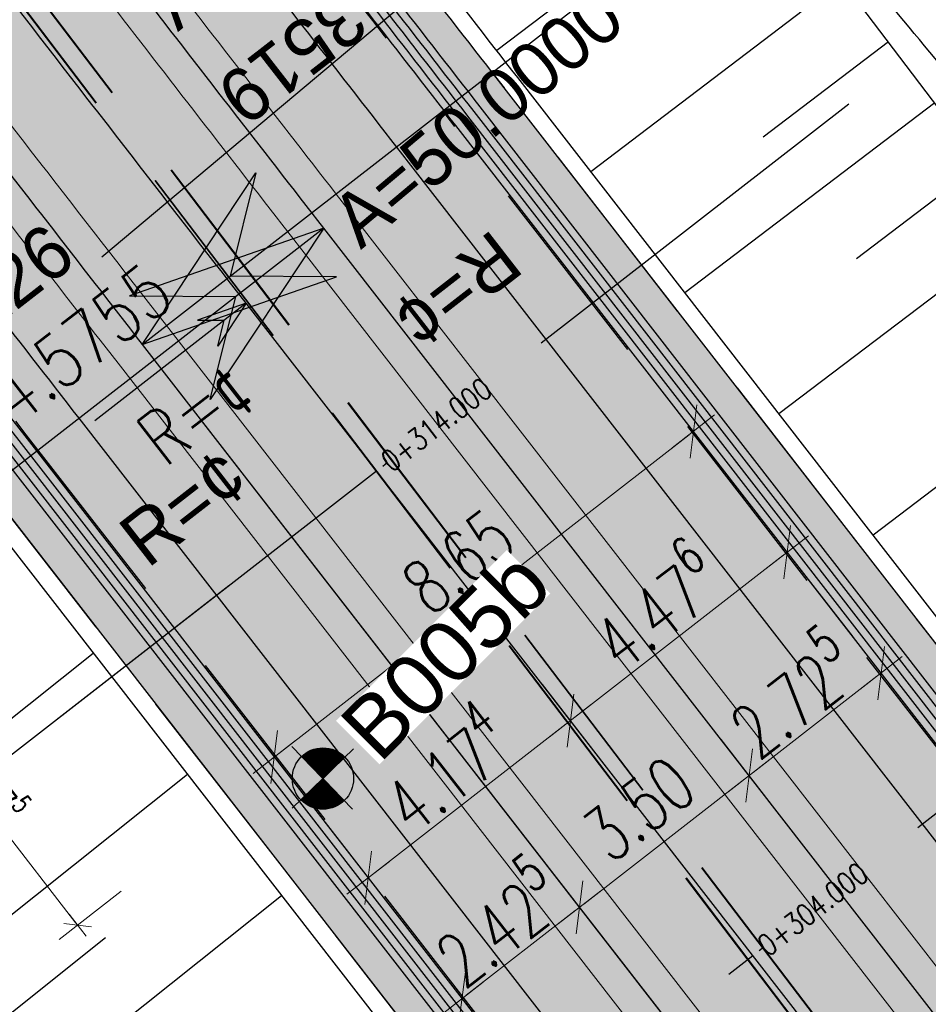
# Model space of a CAD drawing. Header units: metres. Extents: x 3458045 to 3462392, y 5482308 to 5484762.
# Tile 44 of 256: x 3459698 to 3459713, y 5483487 to 5483503. Entities that reach past the tile are written whole.
import ezdxf
from ezdxf.enums import TextEntityAlignment as Align

# ---------------------------------------------------------------- set-up
doc = ezdxf.new("R2010")
doc.units = ezdxf.units.M
doc.header["$PDMODE"] = 3
doc.header["$PDSIZE"] = 0.1
for name, pattern in [('AUSGEZOGEN', [2, 1, 1]), ('STRICHPUNKT2', [12.7, 6.35, -3.175, 0, -3.175]), ('VERDECKT2', [4.7625, 3.175, -1.5875])]:
    doc.linetypes.add(name, pattern=pattern)
doc.layers.get('0').update_dxf_attribs({"linetype": 'CONTINUOUS'})
doc.layers.get('DEFPOINTS').update_dxf_attribs({"linetype": 'CONTINUOUS'})
for name, color, linetype in [('BAUER_BK BESTAND', 170, 'CONTINUOUS'), ('SP_ACHSE_6522', 7, 'CONTINUOUS'), ('SP_ACHSE_6721', 7, 'CONTINUOUS'), ('SP_ACHSE_6731', 7, 'CONTINUOUS'), ('SP_AXIS', 7, 'CONTINUOUS'), ('SP_BAUGRUBE-BÖSCHUNG', 210, 'AUSGEZOGEN'), ('SP_BAUGRUBE-VERBAU', 210, 'AUSGEZOGEN'), ('SP_Blockfugen', 2, 'STRICHPUNKT2'), ('SP_BW5xx-BrückenB44', 7, 'CONTINUOUS'), ('SP_Entwässerung', 170, 'VERDECKT2'), ('SP_SOLID_Trogsohle_L6', 254, 'CONTINUOUS'), ('SP_StadtbahnFluchtweg', 1, 'CONTINUOUS'), ('SP_TrogTunnel-Bautoleranz', 160, 'VERDECKT2'), ('SP_Trogwand_L6', 2, 'CONTINUOUS'), ('SP_Vb_Planung', 10, 'CONTINUOUS'), ('SP_VERM', 1, 'CONTINUOUS'), ('T__AXIS', 3, 'CONTINUOUS'), ('T__GRAD', 2, 'CONTINUOUS')]:
    doc.layers.add(name, color=color, linetype=linetype)
doc.layers.add('SP_HILF', color=6, linetype='CONTINUOUS', plot=False)
doc.styles.add('K_ISOCP', font='k_isocp.shx')
doc.styles.add('SIMPLEX8', font='simplexd.shx', dxfattribs={"width": 0.8})
doc.styles.add('SP_F', font='romans.shx', dxfattribs={"width": 0.7, "bigfont": 'sp_f.shx'})
doc.styles.get("Standard").update_dxf_attribs({"font": 'txt.shx'})
doc.linetypes.add('EISENBAHN', pattern='A,0.15,[130,ltypeshp.shx,S=0.25,R=0,X=0,Y=0],0.15', length=0.3)
doc.dimstyles.new('SOFI18$0', dxfattribs={"dimtxt": 1.8, "dimasz": 0.18, "dimexe": 0.9, "dimexo": 0.625, "dimgap": 0.486, "dimtad": 1, "dimdec": 3, "dimrnd": 0.001, "dimzin": 1, "dimdsep": 46, "dimtxsty": 'SP_F', "dimblk1": 'SOF_BEMSTR1', "dimblk2": 'SOF_BEMSTR2', "dimsah": 1, "dimcen": 1.8, "dimse1": 1, "dimse2": 1, "dimclrd": 1, "dimclre": 1, "dimclrt": 7, "dimaunit": 2, "dimazin": 0, "dimtfac": 1, "dimtdec": 3, "dimtmove": 0, "dimatfit": 3, "dimfxl": 1, "dimtolj": 1, "dimtzin": 0, "dimlwd": 0, "dimlwe": 0, "dimarcsym": 0})
doc.dimstyles.new('SOFI35$0', dxfattribs={"dimtxt": 3.5, "dimasz": 0.35, "dimexe": 0.9, "dimexo": 0.625, "dimgap": 0.945, "dimtad": 1, "dimdec": 3, "dimrnd": 0.001, "dimzin": 1, "dimdsep": 46, "dimtxsty": 'SP_F', "dimblk1": 'SOF_BEMSTR1', "dimblk2": 'SOF_BEMSTR2', "dimsah": 1, "dimcen": 3.5, "dimse1": 1, "dimse2": 1, "dimclrd": 1, "dimclre": 1, "dimclrt": 2, "dimaunit": 2, "dimazin": 0, "dimtfac": 1, "dimtdec": 3, "dimtmove": 0, "dimatfit": 3, "dimfxl": 1, "dimtolj": 1, "dimtzin": 0, "dimlwd": 0, "dimlwe": 0, "dimarcsym": 0})

# ---------------------------------------------------------------- blocks, each defined once
blk = doc.blocks.new('kmr_li')
at = {"color": 1, "linetype": 'Continuous'}
blk.add_line((0, 0), (0, 3.5714), dxfattribs=at)
at = {"color": 1}
for p, q in [((0, 0), (-0.3062, 0.9075)), ((-0.3062, 0.9075), (0, 0.5188)), ((0, 0), (0.3062, 0.9075)), ((0.3062, 0.9075), (0, 0.5188))]:
    blk.add_line(p, q, dxfattribs=at)
at = {"color": 1, "linetype": 'Continuous', "style": 'K_ISOCP'}
blk.add_attdef('STATION', text='', height=1, rotation=270.0001, dxfattribs=at).set_placement((0, 4.404), align=Align.MIDDLE_RIGHT)
blk.add_attdef('PARAUL', text='', height=1, rotation=270.0001, dxfattribs=at).set_placement((-0.5, 1), align=Align.TOP_RIGHT)
blk.add_attdef('PARAOL', text='', height=1, rotation=270.0001, dxfattribs=at).set_placement((0.5, 1), align=Align.BOTTOM_RIGHT)
blk = doc.blocks.new('SOF_BEMSTR2')
at = {"color": 0, "linetype": 'ByBlock', "lineweight": -2}
for p, q in [((0, -20), (0, 8.5)), ((3.535, 3.535), (-3.535, -3.535)), ((-5, 0), (5, 0))]:
    blk.add_line(p, q, dxfattribs=at)
blk = doc.blocks.new('SOF_BEMSTR1')
at = {"color": 0, "linetype": 'ByBlock', "lineweight": -2}
for p, q in [((0, 20), (0, -8.5)), ((3.535, 3.535), (-3.535, -3.535)), ((-5, 0), (5, 0))]:
    blk.add_line(p, q, dxfattribs=at)
blk = doc.blocks.new('*D10')
at = {"layer": 'DEFPOINTS', "color": 0, "linetype": 'AUSGEZOGEN', "transparency": 16777216}
for p in [(3459707.734, 5483488.19), (3459705.267, 5483487.413), (3459705.819, 5483486.703)]:
    blk.add_point(p, dxfattribs=at)
at = {"layer": 'SP_VERM', "color": 1, "linetype": 'AUSGEZOGEN', "lineweight": 0, "transparency": 16777216}
blk.add_line((3459707.113, 5483488.847), (3459705.336, 5483487.467), dxfattribs=at)
at = {"layer": 'SP_VERM', "color": 1, "linetype": 'AUSGEZOGEN', "lineweight": 0, "transparency": 16777216, "xscale": 0.08750000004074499, "yscale": 0.08750000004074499, "zscale": 0.08750000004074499}
for name, p, rotation in [('SOF_BEMSTR2', (3459707.182, 5483488.901), 37.84192691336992), ('SOF_BEMSTR1', (3459705.267, 5483487.413), 217.8419269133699)]:
    blk.add_blockref(name, p, dxfattribs=dict(at, rotation=rotation))
at = {"layer": 'SP_VERM', "color": 2, "linetype": 'AUSGEZOGEN', "transparency": 16777216, "insert": (3459705.811, 5483488.689), "char_height": 0.875, "attachment_point": 5, "rotation": 37.8419, "style": 'SP_F'}
blk.add_mtext('\\A1;\\A1;2.42{\\H.7x;\\S5^ ;}', dxfattribs=at)
blk = doc.blocks.new('*D11')
at = {"layer": 'DEFPOINTS', "color": 0, "linetype": 'AUSGEZOGEN', "transparency": 16777216}
for p in [(3459709.946, 5483491.048), (3459710.284, 5483490.613), (3459707.52, 5483488.466)]:
    blk.add_point(p, dxfattribs=at)
at = {"layer": 'SP_VERM', "color": 1, "linetype": 'AUSGEZOGEN', "lineweight": 0, "transparency": 16777216}
blk.add_line((3459707.251, 5483488.954), (3459709.877, 5483490.994), dxfattribs=at)
at = {"layer": 'SP_VERM', "color": 1, "linetype": 'AUSGEZOGEN', "lineweight": 0, "transparency": 16777216, "xscale": 0.08750000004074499, "yscale": 0.08750000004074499, "zscale": 0.08750000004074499}
for name, p, rotation in [('SOF_BEMSTR2', (3459709.946, 5483491.048), 37.84192691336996), ('SOF_BEMSTR1', (3459707.182, 5483488.901), 217.8419269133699)]:
    blk.add_blockref(name, p, dxfattribs=dict(at, rotation=rotation))
at = {"layer": 'SP_VERM', "color": 2, "linetype": 'AUSGEZOGEN', "transparency": 16777216, "insert": (3459708.151, 5483490.506), "char_height": 0.875, "attachment_point": 5, "rotation": 37.8419, "style": 'SP_F'}
blk.add_mtext('\\A1;\\A1;3.50{\\H.7x;\\S^ ;}', dxfattribs=at)
blk = doc.blocks.new('*D12')
at = {"layer": 'DEFPOINTS', "color": 0, "linetype": 'AUSGEZOGEN', "transparency": 16777216}
for p in [(3459712.098, 5483492.719), (3459712.436, 5483492.284), (3459710.284, 5483490.613)]:
    blk.add_point(p, dxfattribs=at)
at = {"layer": 'SP_VERM', "color": 1, "linetype": 'AUSGEZOGEN', "lineweight": 0, "transparency": 16777216}
blk.add_line((3459710.015, 5483491.101), (3459712.029, 5483492.666), dxfattribs=at)
at = {"layer": 'SP_VERM', "color": 1, "linetype": 'AUSGEZOGEN', "lineweight": 0, "transparency": 16777216, "xscale": 0.08750000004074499, "yscale": 0.08750000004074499, "zscale": 0.08750000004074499}
for name, p, rotation in [('SOF_BEMSTR2', (3459712.098, 5483492.719), 37.84192691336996), ('SOF_BEMSTR1', (3459709.946, 5483491.048), 217.8419269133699)]:
    blk.add_blockref(name, p, dxfattribs=dict(at, rotation=rotation))
at = {"layer": 'SP_VERM', "color": 2, "linetype": 'AUSGEZOGEN', "transparency": 16777216, "insert": (3459710.609, 5483492.416), "char_height": 0.875, "attachment_point": 5, "rotation": 37.8419, "style": 'SP_F'}
blk.add_mtext('\\A1;\\A1;2.72{\\H.7x;\\S5^ ;}', dxfattribs=at)
blk = doc.blocks.new('kmr_i')
at = {"color": 1, "linetype": 'Continuous'}
blk.add_line((0, 0), (0, 1.416438), dxfattribs=at)
at = {"color": 1, "linetype": 'Continuous', "style": 'SIMPLEX8', "width": 0.8}
blk.add_attdef('STATION', text='', height=1, rotation=270.0000584, dxfattribs=at).set_placement((0, -0.50985), align=Align.MIDDLE_LEFT)
blk = doc.blocks.new('*D45')
at = {"layer": 'DEFPOINTS', "color": 0, "linetype": 'AUSGEZOGEN', "transparency": 16777216}
for p in [(3459709.038, 5483496.658), (3459709.682, 5483495.829), (3459702.851, 5483490.523)]:
    blk.add_point(p, dxfattribs=at)
at = {"layer": 'SP_VERM', "color": 1, "linetype": 'AUSGEZOGEN', "lineweight": 0, "transparency": 16777216}
blk.add_line((3459702.277, 5483491.405), (3459708.969, 5483496.604), dxfattribs=at)
at = {"layer": 'SP_VERM', "color": 1, "linetype": 'AUSGEZOGEN', "lineweight": 0, "transparency": 16777216, "xscale": 0.08750000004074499, "yscale": 0.08750000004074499, "zscale": 0.08750000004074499}
for name, p, rotation in [('SOF_BEMSTR2', (3459709.038, 5483496.658), 37.84192691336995), ('SOF_BEMSTR1', (3459702.207, 5483491.351), 217.8419269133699)]:
    blk.add_blockref(name, p, dxfattribs=dict(at, rotation=rotation))
at = {"layer": 'SP_VERM', "color": 2, "linetype": 'AUSGEZOGEN', "transparency": 16777216, "insert": (3459705.21, 5483494.537), "char_height": 0.875, "attachment_point": 5, "rotation": 37.8419, "style": 'SP_F'}
blk.add_mtext('\\A1;\\A1;8.65{\\H.7x;\\S^ ;}', dxfattribs=at)
blk = doc.blocks.new('*D46')
at = {"layer": 'DEFPOINTS', "color": 0, "linetype": 'AUSGEZOGEN', "transparency": 16777216}
for p in [(3459707.034, 5483491.943), (3459707.682, 5483491.109), (3459704.381, 5483488.553)]:
    blk.add_point(p, dxfattribs=at)
at = {"layer": 'SP_VERM', "color": 1, "linetype": 'AUSGEZOGEN', "lineweight": 0, "transparency": 16777216}
blk.add_line((3459703.806, 5483489.436), (3459706.965, 5483491.889), dxfattribs=at)
at = {"layer": 'SP_VERM', "color": 1, "linetype": 'AUSGEZOGEN', "lineweight": 0, "transparency": 16777216, "xscale": 0.08750000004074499, "yscale": 0.08750000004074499, "zscale": 0.08750000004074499}
for name, p, rotation in [('SOF_BEMSTR2', (3459707.034, 5483491.943), 37.84192691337), ('SOF_BEMSTR1', (3459703.737, 5483489.382), 217.84192691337)]:
    blk.add_blockref(name, p, dxfattribs=dict(at, rotation=rotation))
at = {"layer": 'SP_VERM', "color": 2, "linetype": 'AUSGEZOGEN', "transparency": 16777216, "insert": (3459704.972, 5483491.195), "char_height": 0.875, "attachment_point": 5, "rotation": 37.8419, "style": 'SP_F'}
blk.add_mtext('\\A1;\\A1;4.17{\\H.7x;\\S4^ ;}', dxfattribs=at)
blk = doc.blocks.new('*D47')
at = {"layer": 'DEFPOINTS', "color": 0, "linetype": 'AUSGEZOGEN', "transparency": 16777216}
for p in [(3459710.568, 5483494.689), (3459711.212, 5483493.86), (3459707.682, 5483491.109)]:
    blk.add_point(p, dxfattribs=at)
at = {"layer": 'SP_VERM', "color": 1, "linetype": 'AUSGEZOGEN', "lineweight": 0, "transparency": 16777216}
blk.add_line((3459707.103, 5483491.997), (3459710.499, 5483494.635), dxfattribs=at)
at = {"layer": 'SP_VERM', "color": 1, "linetype": 'AUSGEZOGEN', "lineweight": 0, "transparency": 16777216, "xscale": 0.08750000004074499, "yscale": 0.08750000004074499, "zscale": 0.08750000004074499}
for name, p, rotation in [('SOF_BEMSTR2', (3459710.568, 5483494.689), 37.84192691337), ('SOF_BEMSTR1', (3459707.034, 5483491.943), 217.84192691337)]:
    blk.add_blockref(name, p, dxfattribs=dict(at, rotation=rotation))
at = {"layer": 'SP_VERM', "color": 2, "linetype": 'AUSGEZOGEN', "transparency": 16777216, "insert": (3459708.388, 5483493.848), "char_height": 0.875, "attachment_point": 5, "rotation": 37.8419, "style": 'SP_F'}
blk.add_mtext('\\A1;\\A1;4.47{\\H.7x;\\S6^ ;}', dxfattribs=at)
blk = doc.blocks.new('*D77')
at = {"layer": 'DEFPOINTS', "color": 0, "linetype": 'AUSGEZOGEN', "transparency": 16777216}
for p in [(3459697.197, 5483490.822), (3459693.634, 5483488.054), (3459703.332, 5483482.925)]:
    blk.add_point(p, dxfattribs=at)
at = {"layer": 'SP_VERM', "color": 1, "linetype": 'AUSGEZOGEN', "lineweight": 0, "transparency": 16777216}
blk.add_line((3459699.715, 5483480.227), (3459693.688, 5483487.985), dxfattribs=at)
at = {"layer": 'SP_VERM', "color": 1, "linetype": 'AUSGEZOGEN', "lineweight": 0, "transparency": 16777216, "xscale": 0.08750000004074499, "yscale": 0.08750000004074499, "zscale": 0.08750000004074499}
for name, p, rotation in [('SOF_BEMSTR2', (3459693.634, 5483488.054), 127.8419269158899), ('SOF_BEMSTR1', (3459699.769, 5483480.157), 307.8419269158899)]:
    blk.add_blockref(name, p, dxfattribs=dict(at, rotation=rotation))
at = {"layer": 'SP_VERM', "color": 2, "linetype": 'AUSGEZOGEN', "transparency": 16777216, "insert": (3459697.234, 5483484.519), "char_height": 0.875, "attachment_point": 5, "rotation": 307.8419, "style": 'SP_F'}
blk.add_mtext('\\A1;\\A1;10.00{\\H.7x;\\S^ ;}', dxfattribs=at)
blk = doc.blocks.new('B005b')
h = blk.add_hatch(color=161)
h.dxf.hatch_style = 1
h.paths.add_polyline_path([(2.5, 0, 1), (-2.5, 0, 1)])
at = {"layer": 'BAUER_BK BESTAND'}
blk.add_point((0, 0), dxfattribs=at)
blk = doc.blocks.new('SOFI-HK', base_point=(0, 0.000969))
at = {"color": 0, "linetype": 'Continuous'}
for p, q in [((0, 0.139982), (0, -0.138069)), ((-0.145258, 0.000969), (0.139135, 0.000969))]:
    blk.add_line(p, q, dxfattribs=at)
at = {"color": 0, "linetype": 'Continuous', "const_width": 0.1}
for points in [[(0, 0.050969, 0.414214), (-0.05, 0.000969)], [(0.05, 0.000969, -0.414214), (0, -0.049031)]]:
    blk.add_lwpolyline(points, format="xyb", dxfattribs=at)
at = {"color": 0, "linetype": 'Continuous'}
blk.add_circle((0, 0.000969), 0.1, dxfattribs=at)
blk = doc.blocks.new('*D376')
at = {"layer": 'DEFPOINTS', "color": 0, "linetype": 'AUSGEZOGEN', "transparency": 16777216}
for p in [(3459697.121, 5483493.702), (3459695.827, 5483492.697), (3459700.296, 5483489.615)]:
    blk.add_point(p, dxfattribs=at)
at = {"layer": 'SP_VERM', "color": 1, "linetype": 'AUSGEZOGEN', "lineweight": 0, "transparency": 16777216}
blk.add_line((3459698.974, 5483488.645), (3459695.854, 5483492.661), dxfattribs=at)
at = {"layer": 'SP_VERM', "color": 1, "linetype": 'AUSGEZOGEN', "lineweight": 0, "transparency": 16777216, "xscale": 0.0450000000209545, "yscale": 0.0450000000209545, "zscale": 0.0450000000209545}
for name, p, rotation in [('SOF_BEMSTR2', (3459695.827, 5483492.697), 127.84196561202), ('SOF_BEMSTR1', (3459699.002, 5483488.61), 307.84196561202)]:
    blk.add_blockref(name, p, dxfattribs=dict(at, rotation=rotation))
at = {"layer": 'SP_VERM', "color": 7, "linetype": 'AUSGEZOGEN', "transparency": 16777216, "insert": (3459697.688, 5483490.866), "char_height": 0.45, "attachment_point": 5, "rotation": 307.842, "style": 'SP_F'}
blk.add_mtext('\\A1;\\A1;5.17{\\H.7x;\\S5^ ;}', dxfattribs=at)
blk = doc.blocks.new('*U404')
at = {"color": 0, "linetype": 'ByBlock'}
for p, q in [((-18.992, 23.201), (-14.75, 26.582)), ((-17.434, 21.246), (-13.216, 24.607)), ((-15.876, 19.291), (-11.682, 22.633)), ((-16.655, 20.269), (-14.552, 21.944))]:
    blk.add_line(p, q, dxfattribs=at)
blk = doc.blocks.new('*U405')
at = {"color": 0, "linetype": 'ByBlock'}
for p, q in [((24.576, -40.409), (20.461, -43.537)), ((26.089, -42.4), (21.994, -45.511)), ((26.845, -43.395), (24.803, -44.946)), ((27.601, -44.39), (23.528, -47.485)), ((28.357, -45.386), (26.326, -46.929)), ((29.114, -46.381), (25.062, -49.459)), ((30.626, -48.371), (26.596, -51.434))]:
    blk.add_line(p, q, dxfattribs=at)

msp = doc.modelspace()

# ---------------------------------------------------------------- hatches: boundary and pattern name
at = {"layer": 'SP_SOLID_Trogsohle_L6'}
h = msp.add_hatch(color=253, dxfattribs=at)
h.dxf.hatch_style = 1
edge = h.paths.add_edge_path()
edge.add_arc((3460127.8927, 5483834.6133), 537.099, 217.164557, 217.694715, ccw=False)
edge.add_arc((3459955.4988, 5483703.9272), 320.7694, 216.281031, 217.164557, ccw=False)
edge.add_arc((3459880.7609, 5483649.0648), 228.0567, 215.044095, 216.281031, ccw=False)
edge.add_arc((3459838.5915, 5483619.4891), 176.5497, 213.453748, 215.044095, ccw=False)
edge.add_arc((3459811.2445, 5483601.4202), 143.7725, 211.509991, 213.453748, ccw=False)
edge.add_arc((3459791.8985, 5483589.5604), 121.0806, 209.645391, 211.509991, ccw=False)
edge.add_line((3459686.667, 5483529.6702), (3459677.3737, 5483524.3822))
edge.add_arc((3459790.1917, 5483588.7788), 129.9031, 209.717763, 211.552114)
edge.add_arc((3459809.7879, 5483600.8119), 152.899, 211.552114, 213.48297)
edge.add_arc((3459837.4921, 5483619.137), 186.1154, 213.48297, 215.062767)
edge.add_arc((3459880.2167, 5483649.123), 238.3127, 215.062767, 216.291498)
edge.add_arc((3459955.9461, 5483704.7344), 332.2677, 216.291498, 217.169163)
edge.add_arc((3460130.6394, 5483837.1857), 551.4962, 217.169163, 217.695762)
edge.add_arc((3460997.9826, 5484507.4422), 1647.6385, 217.6957619, 217.8712949)
edge.add_line((3459697.3503, 5483495.9738), (3459712.0627, 5483477.0354))
edge.add_line((3459712.0627, 5483477.0354), (3459718.3037, 5483469.2429))
edge.add_line((3459718.3037, 5483469.2429), (3459719.0948, 5483469.8574))
edge.add_line((3459719.0948, 5483469.8574), (3459725.4524, 5483474.7964))
edge.add_line((3459725.4524, 5483474.7964), (3459726.2429, 5483475.4105))
edge.add_line((3459726.2429, 5483475.4105), (3459720.4822, 5483483.557))
edge.add_line((3459720.4822, 5483483.557), (3459705.9566, 5483502.2551))
edge.add_arc((3460984.2707, 5484496.3712), 1619.3684, 217.6947149, 217.871406, ccw=False)

# ---------------------------------------------------------------- linework, layer by layer
at = {"layer": 'SP_ACHSE_6522'}
msp.add_lwpolyline([(3459721.3314, 5483391.8093, 0.2982767), (3459726.7049, 5483483.6852, 0.0116649), (3459724.5175, 5483487.2914, 0.0099688), (3459722.1543, 5483490.8322, 0.0081562), (3459719.6642, 5483494.2851, 0.0063437), (3459717.0751, 5483497.6645, 0.0045312), (3459714.413, 5483500.9868, 0.0027187), (3459711.7031, 5483504.2701, 0.0009062), (3459708.9693, 5483507.5337, -0.0008856), (3459706.172, 5483510.8731, -0.002657), (3459703.3984, 5483514.2322, -0.0044283), (3459700.6727, 5483517.6303, -0.0061996), (3459698.0199, 5483521.0854, -0.007971), (3459695.4661, 5483524.6143, -0.0097424), (3459693.039, 5483528.2314, -0.0113988), (3459690.7881, 5483531.9132, -0.2377022), (3459686.1518, 5483610.9287, -0.0061985)], format="xyb", dxfattribs=at)
at = {"layer": 'SP_ACHSE_6721'}
msp.add_lwpolyline([(3459853.5264, 5483320.0167, -0.1948963), (3459834.0333, 5483331.317), (3459703.015, 5483499.9698, -0.000771), (3459699.9492, 5483503.9245, -0.0023131), (3459696.908, 5483507.8981, -0.0038551), (3459693.916, 5483511.9088, -0.0053972), (3459690.9988, 5483515.9742, -0.0069393), (3459688.1827, 5483520.1102, -0.0084814), (3459685.4956, 5483524.3311, -0.0100236), (3459682.9666, 5483528.6484, -0.0115658), (3459680.6263, 5483533.0707, -0.0049744), (3459679.7641, 5483534.8411, -0.2153203), (3459678.2508, 5483614.3812, -0.0091566)], format="xyb", dxfattribs=at)
at = {"layer": 'SP_ACHSE_6731'}
msp.add_lwpolyline([(3459675.7031, 5483617.3858, 0.2228231), (3459677.0437, 5483532.3132, 0.0025401), (3459677.5007, 5483531.3892, 0.0114891), (3459679.8618, 5483526.94, 0.0099571), (3459682.4115, 5483522.5961, 0.0084252), (3459685.1192, 5483518.3487, 0.0068933), (3459687.9557, 5483514.1863, 0.0053614), (3459690.8935, 5483510.0945, 0.0038296), (3459693.906, 5483506.0574, 0.0022977), (3459696.9678, 5483502.0574, 0.0007659), (3459700.054, 5483498.0763), (3459831.272, 5483329.1671, 0.2011722), (3459853.8419, 5483316.445, 0.0012629)], format="xyb", dxfattribs=at)
at = {"layer": 'SP_AXIS'}
for points in [[(3459675.7031, 5483617.3858, 0.2228231), (3459677.0437, 5483532.3132, 0.0025401), (3459677.5007, 5483531.3892, 0.0114891), (3459679.8618, 5483526.94, 0.0099571), (3459682.4115, 5483522.5961, 0.0084252), (3459685.1192, 5483518.3487, 0.0068933), (3459687.9557, 5483514.1863, 0.0053614), (3459690.8935, 5483510.0945, 0.0038296), (3459693.906, 5483506.0574, 0.0022977), (3459696.9678, 5483502.0574, 0.0007659), (3459700.054, 5483498.0763), (3459831.272, 5483329.1671, 0.2011722), (3459853.8419, 5483316.445, 0.0012629)], [(3459853.5264, 5483320.0167, -0.1948963), (3459834.0333, 5483331.317), (3459703.015, 5483499.9698, -0.000771), (3459699.9492, 5483503.9245, -0.0023131), (3459696.908, 5483507.8981, -0.0038551), (3459693.916, 5483511.9088, -0.0053972), (3459690.9988, 5483515.9742, -0.0069393), (3459688.1827, 5483520.1102, -0.0084814), (3459685.4956, 5483524.3311, -0.0100236), (3459682.9666, 5483528.6484, -0.0115658), (3459680.6263, 5483533.0707, -0.0049744), (3459679.7641, 5483534.8411, -0.2153203), (3459678.2508, 5483614.3812, -0.0091566)], [(3459721.3314, 5483391.8093, 0.2982767), (3459726.7049, 5483483.6852, 0.0116649), (3459724.5175, 5483487.2914, 0.0099688), (3459722.1543, 5483490.8322, 0.0081562), (3459719.6642, 5483494.2851, 0.0063437), (3459717.0751, 5483497.6645, 0.0045312), (3459714.413, 5483500.9868, 0.0027187), (3459711.7031, 5483504.2701, 0.0009062), (3459708.9693, 5483507.5337, -0.0008856), (3459706.172, 5483510.8731, -0.002657), (3459703.3984, 5483514.2322, -0.0044283), (3459700.6727, 5483517.6303, -0.0061996), (3459698.0199, 5483521.0854, -0.007971), (3459695.4661, 5483524.6143, -0.0097424), (3459693.039, 5483528.2314, -0.0113988), (3459690.7881, 5483531.9132, -0.2377022), (3459686.1518, 5483610.9287, -0.0061985)]]:
    msp.add_lwpolyline(points, format="xyb", dxfattribs=at)
at = {"layer": 'SP_Blockfugen'}
for p, q in [((3459711.5747, 5483501.9916), (3459696.1756, 5483490.0288)), ((3459717.7096, 5483494.0945), (3459702.3105, 5483482.1317))]:
    msp.add_line(p, q, dxfattribs=at)
at = {"layer": 'SP_BW5xx-BrückenB44', "color": 96}
msp.add_lwpolyline([(3459734.0554, 5483497.5386, 0.4160253), (3459734.6659, 5483500.3093, -0.0263721), (3459707.7743, 5483548.6926), (3459707.7743, 5483548.6926), (3459706.6212, 5483551.376), (3459705.5889, 5483554.1081), (3459704.6794, 5483556.8835), (3459703.8946, 5483559.6967), (3459703.2359, 5483562.5421), (3459702.7048, 5483565.4141), (3459702.3022, 5483568.3068), (3459702.029, 5483571.2146), (3459701.8857, 5483574.1318), (3459701.8726, 5483577.0524), (3459701.9897, 5483579.9707), (3459702.2368, 5483582.8808), (3459702.6134, 5483585.7771), (3459703.1187, 5483588.6537), (3459703.7518, 5483591.5049), (3459704.5113, 5483594.325), (3459704.5113, 5483594.325, 0.3292866), (3459697.7803, 5483606.2291, 0.3292866)], format="xyb", dxfattribs=at)
at = {"layer": 'SP_StadtbahnFluchtweg'}
for points in [[(3459713.8054, 5483477.8483), (3459699.0269, 5483496.8717, -0.000771), (3459695.9533, 5483500.8367, -0.0023131), (3459692.8836, 5483504.8473, -0.0038551), (3459689.8451, 5483508.9205, -0.0053972), (3459686.8643, 5483513.0744, -0.0069393), (3459683.9694, 5483517.3264, -0.0084814), (3459681.1903, 5483521.6917, -0.0100236), (3459678.5589, 5483526.1837, -0.0115658), (3459676.1094, 5483530.8125, -0.0049744), (3459675.2021, 5483532.6753, -0.1668111), (3459667.7831, 5483598.279, -0.1668111)], [(3459719.1754, 5483482.02), (3459704.3969, 5483501.0434, -0.000771), (3459701.334, 5483504.9946, -0.0023131), (3459698.3026, 5483508.9553, -0.0038551), (3459695.3267, 5483512.9444, -0.0053972), (3459692.4315, 5483516.979, -0.0069393), (3459689.6428, 5483521.0749, -0.0084814), (3459686.9876, 5483525.2457, -0.0100236), (3459684.494, 5483529.5025, -0.0115658), (3459682.1916, 5483533.8533, -0.0049744), (3459681.345, 5483535.5917, -0.1668108), (3459674.4221, 5483596.8085, -0.1668108)]]:
    msp.add_lwpolyline(points, format="xyb", dxfattribs=at)
at = {"layer": 'SP_TrogTunnel-Bautoleranz'}
for points in [[(3459719.659, 5483482.946), (3459705.1472, 5483501.6262, -0.000771), (3459702.0857, 5483505.5755, -0.0023131), (3459699.0596, 5483509.5292, -0.0038551), (3459696.0925, 5483513.5065, -0.0053972), (3459693.2093, 5483517.5245, -0.0069393), (3459690.4354, 5483521.5986, -0.0084814), (3459687.7975, 5483525.7422, -0.0100236), (3459685.3232, 5483529.9661, -0.0115658), (3459683.0413, 5483534.2781, -0.0049744), (3459682.2031, 5483535.9991, -0.1901616), (3459677.5616, 5483604.8113, -0.0091566)], [(3459666.6716, 5483597.3578, 0.1668118), (3459674.8871, 5483531.2602, 0.0025401), (3459675.3549, 5483530.3142, 0.0114891), (3459677.7682, 5483525.7666, 0.0099571), (3459680.3663, 5483521.3402, 0.0084252), (3459683.1175, 5483517.0247, 0.0068933), (3459685.9913, 5483512.8075, 0.0053614), (3459688.9591, 5483508.6739, 0.0038296), (3459691.9936, 5483504.6074, 0.0022977), (3459695.0687, 5483500.5899, 0.0007659), (3459698.1595, 5483496.603), (3459712.8676, 5483477.6701, 0.2011722)]]:
    msp.add_lwpolyline(points, format="xyb", dxfattribs=at)
at = {"layer": 'SP_Trogwand_L6'}
for points in [[(3459719.6787, 5483482.9613), (3459705.1669, 5483501.6416, -0.000771), (3459702.1055, 5483505.5908, -0.0023131), (3459699.0795, 5483509.5443, -0.0038551), (3459696.1127, 5483513.5213, -0.0053972), (3459693.2297, 5483517.5389, -0.0069393), (3459690.4563, 5483521.6124, -0.0084814), (3459687.8188, 5483525.7553, -0.0100236), (3459685.345, 5483529.9783, -0.0115658), (3459683.0637, 5483534.2893, -0.0049744), (3459682.2257, 5483536.0099, -0.1901616), (3459677.5854, 5483604.8037, -0.0091566)], [(3459720.0736, 5483483.2681), (3459705.5618, 5483501.9483, -0.000771), (3459702.5011, 5483505.8965, -0.0023131), (3459699.478, 5483509.8463, -0.0038551), (3459696.5157, 5483513.8172, -0.0053972), (3459693.6391, 5483517.826, -0.0069393), (3459690.8735, 5483521.8881, -0.0084814), (3459688.2451, 5483526.0166, -0.0100236), (3459685.7814, 5483530.2224, -0.0115658), (3459683.5109, 5483534.5128, -0.0049744), (3459682.6774, 5483536.2243, -0.1901616), (3459678.0618, 5483604.6519, -0.0091566)], [(3459666.1578, 5483597.4657, 0.1668117), (3459674.4153, 5483531.0298, 0.0025401), (3459674.8856, 5483530.0791, 0.0114891), (3459677.3102, 5483525.5099, 0.0099571), (3459679.9189, 5483521.0655, 0.0084252), (3459682.6796, 5483516.7351, 0.0068933), (3459685.5616, 5483512.5059, 0.0053614), (3459688.5359, 5483508.3632, 0.0038296), (3459691.5752, 5483504.2902, 0.0022977), (3459694.6533, 5483500.2689, 0.0007659), (3459697.745, 5483496.2807), (3459712.453, 5483477.348, 0.2011722)], [(3459666.6471, 5483597.363, 0.1668118), (3459674.8646, 5483531.2492, 0.0025401), (3459675.3326, 5483530.303, 0.0114891), (3459677.7464, 5483525.7544, 0.0099571), (3459680.345, 5483521.3272, 0.0084252), (3459683.0966, 5483517.0109, 0.0068933), (3459685.9708, 5483512.7932, 0.0053614), (3459688.9389, 5483508.6591, 0.0038296), (3459691.9736, 5483504.5923, 0.0022977), (3459695.0489, 5483500.5746, 0.0007659), (3459698.1397, 5483496.5877), (3459712.8479, 5483477.6548, 0.2011722)]]:
    msp.add_lwpolyline(points, format="xyb", dxfattribs=at)
at = {"layer": 'SP_Trogwand_L6', "color": 251, "linetype": 'Continuous'}
for points in [[(3459719.7774, 5483483.038), (3459705.2656, 5483501.7183, -0.000771), (3459702.2044, 5483505.6672, -0.0023131), (3459699.1792, 5483509.6198, -0.0038551), (3459696.2134, 5483513.5953, -0.0053972), (3459693.3321, 5483517.6107, -0.0069393), (3459690.5606, 5483521.6813, -0.0084814), (3459687.9254, 5483525.8206, -0.0100236), (3459685.4541, 5483530.0393, -0.0115658), (3459683.1755, 5483534.3452, -0.0049744), (3459682.3386, 5483536.0635, -0.1901616), (3459677.7045, 5483604.7658, -0.0091566)], [(3459719.8761, 5483483.1147), (3459705.3643, 5483501.7949, -0.000771), (3459702.3033, 5483505.7436, -0.0023131), (3459699.2788, 5483509.6953, -0.0038551), (3459696.3142, 5483513.6693, -0.0053972), (3459693.4344, 5483517.6824, -0.0069393), (3459690.6649, 5483521.7502, -0.0084814), (3459688.032, 5483525.886, -0.0100236), (3459685.5632, 5483530.1003, -0.0115658), (3459683.2873, 5483534.4011, -0.0049744), (3459682.4516, 5483536.1171, -0.1901616), (3459677.8236, 5483604.7278, -0.0091566)], [(3459719.9748, 5483483.1914), (3459705.463, 5483501.8716, -0.000771), (3459702.4022, 5483505.82, -0.0023131), (3459699.3784, 5483509.7708, -0.0038551), (3459696.415, 5483513.7432, -0.0053972), (3459693.5368, 5483517.7542, -0.0069393), (3459690.7692, 5483521.8191, -0.0084814), (3459688.1385, 5483525.9513, -0.0100236), (3459685.6723, 5483530.1614, -0.0115658), (3459683.3991, 5483534.4569, -0.0049744), (3459682.5645, 5483536.1707, -0.1901616), (3459677.9427, 5483604.6899, -0.0091566)], [(3459666.2801, 5483597.44, 0.1668117), (3459674.5276, 5483531.0847, 0.0025401), (3459674.9973, 5483530.135, 0.0114891), (3459677.4193, 5483525.571, 0.0099571), (3459680.0254, 5483521.1309, 0.0084252), (3459682.7838, 5483516.804, 0.0068933), (3459685.6639, 5483512.5777, 0.0053614), (3459688.6367, 5483508.4372, 0.0038296), (3459691.6748, 5483504.3657, 0.0022977), (3459694.7522, 5483500.3453, 0.0007659), (3459697.8437, 5483496.3575), (3459712.5517, 5483477.4247)], [(3459666.4024, 5483597.4143, 0.1668117), (3459674.6399, 5483531.1395, 0.0025401), (3459675.1091, 5483530.191, 0.0114891), (3459677.5283, 5483525.6321, 0.0099571), (3459680.132, 5483521.1963, 0.0084252), (3459682.8881, 5483516.873, 0.0068933), (3459685.7662, 5483512.6495, 0.0053614), (3459688.7374, 5483508.5112, 0.0038296), (3459691.7744, 5483504.4412, 0.0022977), (3459694.8511, 5483500.4218, 0.0007659), (3459697.9424, 5483496.4342), (3459712.6504, 5483477.5014)], [(3459666.5248, 5483597.3886, 0.1668118), (3459674.7523, 5483531.1943, 0.0025401), (3459675.2208, 5483530.247, 0.0114891), (3459677.6374, 5483525.6933, 0.0099571), (3459680.2385, 5483521.2617, 0.0084252), (3459682.9924, 5483516.9419, 0.0068933), (3459685.8685, 5483512.7214, 0.0053614), (3459688.8382, 5483508.5852, 0.0038296), (3459691.874, 5483504.5167, 0.0022977), (3459694.95, 5483500.4982, 0.0007659), (3459698.0411, 5483496.5109), (3459712.7491, 5483477.5781)]]:
    msp.add_lwpolyline(points, format="xyb", dxfattribs=at)
at = {"layer": 'SP_Trogwand_L6', "color": 1, "linetype": 'VERDECKT2'}
for points in [[(3459720.4684, 5483483.5748), (3459705.9566, 5483502.2551, -0.000771), (3459702.8968, 5483506.2022, -0.0023131), (3459699.8764, 5483510.1484, -0.0038551), (3459696.9188, 5483514.1131, -0.0053972), (3459694.0485, 5483518.1131, -0.0069393), (3459691.2906, 5483522.1637, -0.0084814), (3459688.6714, 5483526.2779, -0.008136), (3459686.667, 5483529.6702, -0.0115658)], [(3459677.3737, 5483524.3822, 0.008004), (3459679.4928, 5483520.8039, 0.0084252), (3459682.2626, 5483516.4592, 0.0068933), (3459685.1523, 5483512.2187, 0.0053614), (3459688.1329, 5483508.0673, 0.0038296), (3459691.1768, 5483503.9881, 0.0022977), (3459694.2577, 5483499.9632, 0.0007659), (3459697.3503, 5483495.9738), (3459712.0581, 5483477.0413, 0.2011722)]]:
    msp.add_lwpolyline(points, format="xyb", dxfattribs=at)
at = {"layer": 'SP_Vb_Planung', "linetype": 'AUSGEZOGEN', "lineweight": 13, "ltscale": 13}
for points in [[(3459675.2472, 5483617.5909, 0.2228231), (3459676.5944, 5483532.0938, 0.0025401), (3459677.0537, 5483531.1652, 0.0114891), (3459679.4256, 5483526.6956, 0.0099571), (3459681.9854, 5483522.3345, 0.0084252), (3459684.7022, 5483518.0729, 0.0068933), (3459687.5465, 5483513.899, 0.0053614), (3459690.4905, 5483509.7985, 0.0038296), (3459693.5076, 5483505.7553, 0.0022977), (3459696.5721, 5483501.7517, 0.0007659), (3459699.6593, 5483497.7694), (3459830.8772, 5483328.8604, 0.2011722), (3459853.784, 5483315.9484, 0.0012629)], [(3459676.1591, 5483617.1806, 0.2228231), (3459677.493, 5483532.5326, 0.0025401), (3459677.9478, 5483531.6131, 0.0114891), (3459680.298, 5483527.1845, 0.0099571), (3459682.8376, 5483522.8577, 0.0084252), (3459685.5362, 5483518.6246, 0.0068933), (3459688.365, 5483514.4735, 0.0053614), (3459691.2965, 5483510.3904, 0.0038296), (3459694.3044, 5483506.3595, 0.0022977), (3459697.3634, 5483502.3632, 0.0007659), (3459700.4487, 5483498.3833), (3459831.6669, 5483329.4739, 0.2011722), (3459853.8999, 5483316.9416, 0.001261)], [(3459853.4564, 5483319.5216, -0.1948963), (3459833.6384, 5483331.0102), (3459702.6201, 5483499.6631, -0.000771), (3459699.5536, 5483503.6188, -0.0023131), (3459696.5095, 5483507.596, -0.0038551), (3459693.5129, 5483511.6129, -0.0053972), (3459690.5894, 5483515.6871, -0.0069393), (3459687.7656, 5483519.8346, -0.0084814), (3459685.0694, 5483524.0698, -0.0100236), (3459682.5302, 5483528.4044, -0.0115658), (3459680.1791, 5483532.8471, -0.0049744), (3459679.3124, 5483534.6267, -0.2153203), (3459677.7913, 5483614.5783, -0.0091566)], [(3459853.5964, 5483320.5118, -0.1948963), (3459834.4281, 5483331.6237), (3459703.4098, 5483500.2766, -0.000771), (3459700.3449, 5483504.2303, -0.0023131), (3459697.3064, 5483508.2001, -0.0038551), (3459694.3191, 5483512.2047, -0.0053972), (3459691.4081, 5483516.2613, -0.0069393), (3459688.5999, 5483520.3859, -0.0084814), (3459685.9219, 5483524.5924, -0.0100236), (3459683.403, 5483528.8924, -0.0115658), (3459681.0735, 5483533.2943, -0.0049744), (3459680.2158, 5483535.0556, -0.2153203), (3459678.7103, 5483614.1841, -0.0091566)]]:
    msp.add_lwpolyline(points, format="xyb", dxfattribs=at)
at = {"layer": 'SP_Vb_Planung', "linetype": 'EISENBAHN', "lineweight": 13, "ltscale": 13}
for points in [[(3459675.7031, 5483617.3858, 0.2228231), (3459677.0437, 5483532.3132, 0.0025401), (3459677.5007, 5483531.3892, 0.0114891), (3459679.8618, 5483526.94, 0.0099571), (3459682.4115, 5483522.5961, 0.0084252), (3459685.1192, 5483518.3487, 0.0068933), (3459687.9557, 5483514.1863, 0.0053614), (3459690.8935, 5483510.0945, 0.0038296), (3459693.906, 5483506.0574, 0.0022977), (3459696.9678, 5483502.0574, 0.0007659), (3459700.054, 5483498.0763), (3459831.272, 5483329.1671, 0.2011722), (3459853.8419, 5483316.445, 0.0012629)], [(3459853.5264, 5483320.0167, -0.1948963), (3459834.0333, 5483331.317), (3459703.015, 5483499.9698, -0.000771), (3459699.9492, 5483503.9245, -0.0023131), (3459696.908, 5483507.8981, -0.0038551), (3459693.916, 5483511.9088, -0.0053972), (3459690.9988, 5483515.9742, -0.0069393), (3459688.1827, 5483520.1102, -0.0084814), (3459685.4956, 5483524.3311, -0.0100236), (3459682.9666, 5483528.6484, -0.0115658), (3459680.6263, 5483533.0707, -0.0049744), (3459679.7641, 5483534.8411, -0.2153203), (3459678.2508, 5483614.3812, -0.0091566)]]:
    msp.add_lwpolyline(points, format="xyb", dxfattribs=at)
at = {"layer": 'T__AXIS'}
msp.add_lwpolyline([(3459852.8088, 5483318.3544, -0.1909974), (3459832.6507, 5483330.2433), (3459701.7482, 5483498.7468, -0.0007641), (3459698.6548, 5483502.7371, -0.0022924), (3459695.5859, 5483506.7462, -0.0038207), (3459692.5662, 5483510.7926, -0.005349), (3459689.6213, 5483514.8936, -0.0068774), (3459686.7776, 5483519.0653, -0.0084057), (3459684.0627, 5483523.3219, -0.0099341), (3459681.5058, 5483527.6751, -0.0114626), (3459679.1375, 5483532.1336, -0.004929), (3459678.2644, 5483533.918, -0.2160712), (3459676.6775, 5483615.1548, -0.0091087)], format="xyb", dxfattribs=at)
at = {"layer": 'T__GRAD'}
msp.add_line((3459703.8745, 5483496.0097), (3459693.0469, 5483487.5982), dxfattribs=at)

# ---------------------------------------------------------------- block references
at = {"layer": 'SP_AXIS', "color": 0}
ref = msp.add_blockref('kmr_li', (3459700.054, 5483498.0763), dxfattribs=dict(at, xscale=3.500000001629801, yscale=3.500000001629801, zscale=3.500000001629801, rotation=307.8420393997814))
ref.add_attrib('PARAOL', 'R=¢', dxfattribs={"layer": '0', "color": 1, "linetype": 'Continuous', "height": 0.875, "rotation": 217.8421, "style": 'K_ISOCP'}).set_placement((3459703.8916, 5483498.8416), align=Align.BOTTOM_RIGHT)
ref.add_attrib('PARAUL', 'A=64.3519', dxfattribs={"layer": '0', "color": 1, "linetype": 'Continuous', "height": 0.875, "rotation": 217.8421, "style": 'K_ISOCP'}).set_placement((3459701.7444, 5483501.6055), align=Align.TOP_RIGHT)
ref = msp.add_blockref('kmr_li', (3459708.9693, 5483507.5337), dxfattribs=dict(at, xscale=3.500000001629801, yscale=3.500000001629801, zscale=3.500000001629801, rotation=130.0198235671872))
ref.add_attrib('PARAOL', 'A=51.7527', dxfattribs={"layer": '0', "color": 1, "linetype": 'Continuous', "height": 0.875, "rotation": 40.01988, "style": 'K_ISOCP'}).set_placement((3459705.1636, 5483506.6232), align=Align.BOTTOM_RIGHT)
ref.add_attrib('PARAUL', 'A=50.0000', dxfattribs={"layer": '0', "color": 1, "linetype": 'Continuous', "height": 0.875, "rotation": 40.01988, "style": 'K_ISOCP'}).set_placement((3459707.4143, 5483503.9429), align=Align.TOP_RIGHT)
ref = msp.add_blockref('kmr_li', (3459703.015, 5483499.9698), dxfattribs=dict(at, xscale=3.500000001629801, yscale=3.500000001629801, zscale=3.500000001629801, rotation=127.8419269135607))
ref.add_attrib('PARAOL', 'A=63.7126', dxfattribs={"layer": '0', "color": 1, "linetype": 'Continuous', "height": 0.875, "rotation": 37.84199, "style": 'K_ISOCP'}).set_placement((3459699.1774, 5483499.2046), align=Align.BOTTOM_RIGHT)
ref.add_attrib('PARAUL', 'R=¢', dxfattribs={"layer": '0', "color": 1, "linetype": 'Continuous', "height": 0.875, "rotation": 37.84199, "style": 'K_ISOCP'}).set_placement((3459701.3246, 5483496.4406), align=Align.TOP_RIGHT)
at = {"layer": 'T__AXIS', "color": 0}
ref = msp.add_blockref('kmr_li', (3459701.7482, 5483498.7468), dxfattribs=dict(at, xscale=0.8750000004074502, yscale=0.8750000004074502, zscale=0.8750000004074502, rotation=127.84196358))
ref.add_attrib('STATION', '0+317.4660', dxfattribs={"layer": '0', "color": 1, "linetype": 'Continuous', "height": 0.875, "rotation": 37.84202, "style": 'SIMPLEX8', "width": 0.8}).set_placement((3459696.3128, 5483494.5243), align=Align.MIDDLE_RIGHT)
ref.add_attrib('PARAOL', 'A=64.5755', dxfattribs={"layer": '0', "color": 1, "linetype": 'Continuous', "height": 0.875, "rotation": 37.84202, "style": 'SIMPLEX8', "width": 0.8}).set_placement((3459700.7888, 5483498.5555), align=Align.BOTTOM_RIGHT)
ref.add_attrib('PARAUL', 'R=¢', dxfattribs={"layer": '0', "color": 1, "linetype": 'Continuous', "height": 0.875, "rotation": 37.84202, "style": 'SIMPLEX8', "width": 0.8}).set_placement((3459701.3256, 5483497.8645), align=Align.TOP_RIGHT)
at = {"layer": 'T__AXIS', "xscale": 0.3500000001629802, "yscale": 0.3500000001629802, "zscale": 0.3500000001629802, "rotation": 127.84196358}
for p, values in [((3459703.8745, 5483496.0097), {'STATION': '0+314.000'}), ((3459710.0094, 5483488.1126), {'STATION': '0+304.000'})]:
    msp.add_blockref('kmr_i', p, dxfattribs=at).add_auto_attribs(values)

# ---------------------------------------------------------------- dimensions: what is measured, and where the dimension line sits
at = {"layer": 'SP_VERM', "linetype": 'AUSGEZOGEN'}
for base, p1, p2, angle, text, picture, middle in [((3459709.0384, 5483496.6581), (3459702.8514, 5483490.5227), (3459709.6822, 5483495.8292), 37.84193, '\\A1;8.65{\\H.7x;\\S^ ;}', '*D45', (3459705.2096, 5483494.5368)), ((3459710.5682, 5483494.6887), (3459707.6818, 5483491.1087), (3459711.2121, 5483493.8599), 37.84193, '\\A1;4.47{\\H.7x;\\S6^ ;}', '*D47', (3459708.3877, 5483493.8479)), ((3459712.0981, 5483492.7194), (3459710.2841, 5483490.6127), (3459712.436, 5483492.2844), 37.84193, '\\A1;2.72{\\H.7x;\\S5^ ;}', '*D12', (3459710.6088, 5483492.4156)), ((3459707.0338, 5483491.943), (3459704.3812, 5483488.5533), (3459707.6818, 5483491.1087), 37.84193, '\\A1;4.17{\\H.7x;\\S4^ ;}', '*D46', (3459704.9722, 5483491.1946)), ((3459709.9462, 5483491.0477), (3459707.5202, 5483488.4656), (3459710.2841, 5483490.6127), 37.84193, '\\A1;3.50{\\H.7x;\\S^ ;}', '*D11', (3459708.1509, 5483490.5062)), ((3459693.6342, 5483488.0545), (3459703.3322, 5483482.9254), (3459697.1973, 5483490.8225), 127.84193, '\\A1;10.00{\\H.7x;\\S^ ;}', '*D77', (3459697.2337, 5483484.5193))]:
    dim = msp.add_linear_dim(base=base, p1=p1, p2=p2, angle=angle, text=text, dimstyle='SOFI35$0', dxfattribs=at)
    dim.commit()
    dim.dimension.update_dxf_attribs({"geometry": picture, "text_midpoint": middle})
at = {"layer": 'SP_VERM', "color": 1, "linetype": 'AUSGEZOGEN'}
dim = msp.add_linear_dim(base=(3459695.8267, 5483492.6967), p1=(3459700.2957, 5483489.6149), p2=(3459697.1207, 5483493.7019), angle=127.84197, text='\\A1;5.17{\\H.7x;\\S5^ ;}', dimstyle='SOFI18$0', dxfattribs=at)
dim.commit()
dim.dimension.update_dxf_attribs({"geometry": '*D376', "text_midpoint": (3459697.6878, 5483490.8658)})
at = {"layer": 'SP_VERM', "linetype": 'AUSGEZOGEN'}
dim = msp.add_linear_dim(base=(3459705.2672, 5483487.4128), p1=(3459707.7339, 5483488.1905), p2=(3459705.8188, 5483486.7028), angle=37.84193, text='\\A1;2.42{\\H.7x;\\S5^ ;}', dimstyle='SOFI35$0', override={"dimblk1": 'SOF_BEMSTR2', "dimblk2": 'SOF_BEMSTR1'}, dxfattribs=at)
dim.commit()
dim.dimension.update_dxf_attribs({"geometry": '*D10', "text_midpoint": (3459706.2248, 5483488.1567), "dimtype": 160})

# ---------------------------------------------------------------- next in the draw order: texts
at = {"layer": 'BAUER_BK BESTAND', "insert": (3459703.2135, 5483491.9393), "char_height": 1, "attachment_point": 1, "rotation": 45, "bg_fill": 3, "box_fill_scale": 1, "bg_fill_color": 256, "bg_fill_transparency": 0}
msp.add_mtext_dynamic_manual_height_columns('{\\fArial|b0|i0|c0|p34;B005b}', width=3.937275, gutter_width=12.5, heights=[0.936], dxfattribs=at)

# ---------------------------------------------------------------- next in the draw order: linework, layer by layer
at = {"layer": 'SP_BAUGRUBE-VERBAU'}
for points in [[(3459730.4, 5483478.3235), (3459724.6319, 5483486.6661), (3459710.256, 5483505.5864, -0.000771), (3459707.2465, 5483509.5558, -0.0023131), (3459704.2968, 5483513.4965, -0.0038551), (3459701.4279, 5483517.4294, -0.0053972), (3459698.6636, 5483521.3702, -0.0069393), (3459696.0273, 5483525.3328, -0.0084814), (3459693.5432, 5483529.3287, -0.0100236), (3459691.2357, 5483533.3665, -0.0115658), (3459689.1295, 5483537.4518, -0.0049744), (3459688.3629, 5483539.0696, -0.0653206), (3459681.5647, 5483560.8909, -0.1901616)], [(3459726.4814, 5483475.5516), (3459720.6863, 5483483.7441), (3459706.1745, 5483502.4243, -0.000771), (3459703.1151, 5483506.3709, -0.0023131), (3459700.0963, 5483510.3151, -0.0038551), (3459697.1412, 5483514.2764, -0.0053972), (3459694.2744, 5483518.2715, -0.0069393), (3459691.5208, 5483522.3158, -0.0084814), (3459688.9066, 5483526.4222, -0.0100236), (3459686.4587, 5483530.6011, -0.0115658), (3459684.2049, 5483534.8598, -0.0049744), (3459683.3784, 5483536.5571, -0.0242144), (3459679.9291, 5483544.8358, -0.1901616)], [(3459717.7677, 5483469.447), (3459711.8285, 5483476.8629), (3459697.1208, 5483495.7953, -0.0007659), (3459694.0276, 5483499.7854, -0.0022977), (3459690.9451, 5483503.8124, -0.0038296), (3459687.8985, 5483507.8952, -0.0053614), (3459684.9143, 5483512.0516, -0.0068933), (3459682.02, 5483516.2988, -0.0084252), (3459679.245, 5483520.6517, -0.0083742), (3459677.0257, 5483524.4055, -0.0114891)]]:
    msp.add_lwpolyline(points, format="xyb", dxfattribs=at)
at = {"layer": 'SP_Entwässerung'}
for p, q in [((3459688.9821, 5483516.0742), (3459713.1957, 5483484.2555)), ((3459688.9888, 5483516.0786), (3459713.2021, 5483484.2604)), ((3459688.724, 5483515.9048), (3459712.9516, 5483484.0678)), ((3459688.7307, 5483515.9092), (3459712.9579, 5483484.0726))]:
    msp.add_line(p, q, dxfattribs=at)
at = {"layer": 'SP_HILF'}
msp.add_lwpolyline([(3459702.897, 5483506.2019, -0.0023133), (3459699.8764, 5483510.1484, -0.0038551), (3459696.9188, 5483514.1131, -0.0053972), (3459694.0485, 5483518.1131, -0.0069393), (3459691.2906, 5483522.1637, -0.0084814), (3459688.6714, 5483526.2779, -0.008136), (3459686.667, 5483529.6702), (3459677.3737, 5483524.3822, 0.008004), (3459679.4928, 5483520.8039, 0.0084251), (3459682.2626, 5483516.4592, 0.0068933), (3459685.1523, 5483512.2187, 0.0053614), (3459688.1329, 5483508.0673, 0.0038296), (3459691.1768, 5483503.9881, 0.0022977), (3459694.2577, 5483499.9632, 0.0007659), (3459697.3503, 5483495.9738), (3459712.0627, 5483477.0354), (3459718.3037, 5483469.2429), (3459719.0948, 5483469.8574), (3459725.4524, 5483474.7964), (3459726.2429, 5483475.4105), (3459720.4822, 5483483.557), (3459705.9566, 5483502.2551, -0.000771)], format="xyb", close=True, dxfattribs=at)

# ---------------------------------------------------------------- next in the draw order: block references
at = {"layer": 'BAUER_BK BESTAND', "xscale": 5.000000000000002, "yscale": 5.000000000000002, "zscale": 5.000000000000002, "rotation": 314.0182533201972}
msp.add_blockref('SOFI-HK', (3459703, 5483491, 94.2), dxfattribs=at)
at = {"layer": 'BAUER_BK BESTAND', "xscale": 0.25, "yscale": 0.25}
msp.add_blockref('B005b', (3459703, 5483491, 94.2), dxfattribs=at)
at = {"layer": 'SP_BAUGRUBE-BÖSCHUNG'}
msp.add_blockref('*U404', (3459714.007, 5483466.4633), dxfattribs=at)
at = {"layer": 'SP_BAUGRUBE-VERBAU'}
msp.add_blockref('*U405', (3459685.3718, 5483546.4009), dxfattribs=at)

doc.saveas('drawing.dxf')
